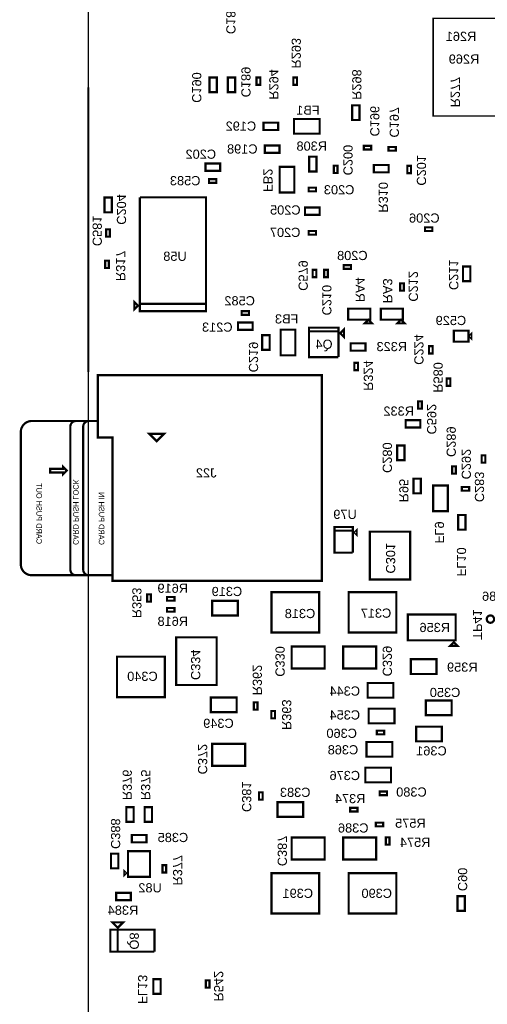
# Model space of a CAD drawing. Extents: x -5 to 85, y -5 to 162.
# Tile 3 of 6: x -5 to 28, y 57 to 125. Entities that reach past the tile are written whole.
import ezdxf
from ezdxf.enums import TextEntityAlignment as Align

# ---------------------------------------------------------------- set-up
doc = ezdxf.new("R2010")
doc.units = 0
for name, color, linetype in [('BG_BASY', 231, 'CONTINUOUS'), ('BG_OUTLINE', 95, 'CONTINUOUS'), ('PG_ASSEMBLY_BOTTOM', 52, 'CONTINUOUS'), ('RD_ASSEMBLY_BOTTOM', 52, 'CONTINUOUS')]:
    doc.layers.add(name, color=color, linetype=linetype)

msp = doc.modelspace()

# ---------------------------------------------------------------- linework, layer by layer
at = {"layer": 'BG_BASY', "const_width": 0.1016}
msp.add_lwpolyline([(35.0266, 125.5268), (23.8506, 125.5268), (23.8506, 118.7704), (35.3314, 118.7704), (35.3314, 125.5268), (35.0266, 125.5268)], dxfattribs=at)
at = {"layer": 'BG_OUTLINE'}
msp.add_lwpolyline([(0, 0), (84.99983, 0), (84.99983, 150.096728), (0, 150.096728)], close=True, dxfattribs=at)
at = {"layer": 'BG_OUTLINE', "const_width": 0.1524}
msp.add_lwpolyline([(0, 120.74906), (0, 101.06406)], dxfattribs=at)
at = {"layer": 'PG_ASSEMBLY_BOTTOM', "const_width": 0.1524}
for points in [[(8.88746, 121.439178), (8.88746, 120.423178), (8.37946, 120.423178), (8.37946, 121.439178), (8.88746, 121.439178)], [(9.64946, 120.423178), (9.64946, 121.439178), (10.15746, 121.439178), (10.15746, 120.423178), (9.64946, 120.423178)], [(11.639804, 120.926352), (11.639804, 121.434352), (11.893804, 121.434352), (11.893804, 120.926352), (11.639804, 120.926352)], [(14.179804, 120.926352), (14.179804, 121.434352), (14.433804, 121.434352), (14.433804, 120.926352), (14.179804, 120.926352)], [(18.758916, 119.511826), (18.758916, 118.495826), (18.250916, 118.495826), (18.250916, 119.511826), (18.758916, 119.511826)], [(16.002, 117.552216), (14.224, 117.552216), (14.224, 118.568216), (16.002, 118.568216), (16.002, 117.552216)], [(13.13434, 117.806216), (12.11834, 117.806216), (12.11834, 118.314216), (13.13434, 118.314216), (13.13434, 117.806216)], [(13.23086, 116.227606), (12.21486, 116.227606), (12.21486, 116.735606), (13.23086, 116.735606), (13.23086, 116.227606)], [(19.567144, 116.454936), (19.059144, 116.454936), (19.059144, 116.708936), (19.567144, 116.708936), (19.567144, 116.454936)], [(20.75942, 116.626386), (21.26742, 116.626386), (21.26742, 116.372386), (20.75942, 116.372386), (20.75942, 116.626386)], [(15.786862, 115.95608), (15.786862, 114.94008), (15.278862, 114.94008), (15.278862, 115.95608), (15.786862, 115.95608)], [(9.115552, 114.982244), (8.099552, 114.982244), (8.099552, 115.490244), (9.115552, 115.490244), (9.115552, 114.982244)], [(13.2334, 113.483136), (13.2334, 115.261136), (14.2494, 115.261136), (14.2494, 113.483136), (13.2334, 113.483136)], [(17.239996, 115.334796), (17.239996, 114.826796), (16.985996, 114.826796), (16.985996, 115.334796), (17.239996, 115.334796)], [(20.77085, 114.87277), (19.75485, 114.87277), (19.75485, 115.38077), (20.77085, 115.38077), (20.77085, 114.87277)], [(22.322282, 115.319556), (22.322282, 114.811556), (22.068282, 114.811556), (22.068282, 115.319556), (22.322282, 115.319556)], [(8.85698, 114.149886), (8.34898, 114.149886), (8.34898, 114.403886), (8.85698, 114.403886), (8.85698, 114.149886)], [(15.240762, 113.818416), (15.748762, 113.818416), (15.748762, 113.564416), (15.240762, 113.564416), (15.240762, 113.818416)], [(1.113536, 112.112044), (1.113536, 113.128044), (1.621536, 113.128044), (1.621536, 112.112044), (1.113536, 112.112044)], [(8.140192, 105.777538), (3.568192, 105.777538), (3.568192, 113.143538)], [(3.568192, 113.143538), (8.140192, 113.143538), (8.140192, 105.269538), (3.568192, 105.269538), (3.568192, 105.777538), (8.140192, 105.777538)], [(14.986762, 112.445292), (16.002762, 112.445292), (16.002762, 111.937292), (14.986762, 111.937292), (14.986762, 112.445292)], [(23.794466, 110.813342), (23.286466, 110.813342), (23.286466, 111.067342), (23.794466, 111.067342), (23.794466, 110.813342)], [(1.494536, 110.93323), (1.494536, 110.42523), (1.240536, 110.42523), (1.240536, 110.93323), (1.494536, 110.93323)], [(15.240762, 110.818422), (15.748762, 110.818422), (15.748762, 110.564422), (15.240762, 110.564422), (15.240762, 110.818422)], [(1.162812, 108.25734), (1.162812, 108.76534), (1.416812, 108.76534), (1.416812, 108.25734), (1.162812, 108.25734)], [(18.168874, 108.198158), (17.660874, 108.198158), (17.660874, 108.452158), (18.168874, 108.452158), (18.168874, 108.198158)], [(26.423366, 108.368846), (26.423366, 107.352846), (25.915366, 107.352846), (25.915366, 108.368846), (26.423366, 108.368846)], [(15.52194, 107.625896), (15.52194, 108.133896), (15.77594, 108.133896), (15.77594, 107.625896), (15.52194, 107.625896)], [(16.30934, 107.625896), (16.30934, 108.133896), (16.56334, 108.133896), (16.56334, 107.625896), (16.30934, 107.625896)], [(21.567648, 106.688128), (21.567648, 107.196128), (21.821648, 107.196128), (21.821648, 106.688128), (21.567648, 106.688128)], [(3.441192, 105.650538), (3.187192, 105.396538), (3.187192, 105.904538), (3.441192, 105.650538)], [(10.60323, 105.275888), (11.11123, 105.275888), (11.11123, 105.021888), (10.60323, 105.021888), (10.60323, 105.275888)], [(19.50339, 105.44302), (17.97939, 105.44302), (17.97939, 104.68102), (19.50339, 104.68102), (19.50339, 105.44302)], [(21.756878, 105.44302), (20.232878, 105.44302), (20.232878, 104.68102), (21.756878, 104.68102), (21.756878, 105.44302)], [(11.36523, 103.97998), (10.34923, 103.97998), (10.34923, 104.48798), (11.36523, 104.48798), (11.36523, 103.97998)], [(19.63039, 104.42702), (19.12239, 104.42702), (19.37639, 104.68102), (19.63039, 104.42702)], [(21.883878, 104.42702), (21.375878, 104.42702), (21.629878, 104.68102), (21.883878, 104.42702)], [(12.031726, 102.595934), (12.031726, 103.611934), (12.539726, 103.611934), (12.539726, 102.595934), (12.031726, 102.595934)], [(14.317726, 103.992934), (14.317726, 102.214934), (13.301726, 102.214934), (13.301726, 103.992934), (14.317726, 103.992934)], [(17.29994, 102.096316), (15.26794, 102.096316), (15.26794, 104.128316), (17.29994, 104.128316), (17.29994, 103.874316), (15.26794, 103.874316)], [(15.26794, 103.874316), (17.29994, 103.874316), (17.29994, 102.096316)], [(17.42694, 103.747316), (17.68094, 104.001316), (17.68094, 103.493316), (17.42694, 103.747316)], [(26.29154, 103.163116), (25.27554, 103.163116), (25.27554, 103.925116), (26.29154, 103.925116), (26.29154, 103.163116)], [(26.48204, 103.417116), (26.48204, 103.671116), (26.35504, 103.544116), (26.48204, 103.417116)], [(19.16684, 102.538276), (18.15084, 102.538276), (18.15084, 103.046276), (19.16684, 103.046276), (19.16684, 102.538276)], [(23.821136, 102.848156), (23.821136, 102.340156), (23.567136, 102.340156), (23.567136, 102.848156), (23.821136, 102.848156)], [(18.40357, 101.192076), (18.40357, 101.700076), (18.65757, 101.700076), (18.65757, 101.192076), (18.40357, 101.192076)], [(16.157448, 86.624668), (16.157448, 100.848668), (0.663448, 100.848668), (0.663448, 96.530668), (1.679448, 96.530668), (1.679448, 86.624668), (16.157448, 86.624668)], [(24.783288, 100.10648), (24.783288, 100.61448), (25.037288, 100.61448), (25.037288, 100.10648), (24.783288, 100.10648)], [(23.072598, 99.038918), (23.072598, 98.530918), (22.818598, 98.530918), (22.818598, 99.038918), (23.072598, 99.038918)], [(22.96414, 97.219516), (21.94814, 97.219516), (21.94814, 97.727516), (22.96414, 97.727516), (22.96414, 97.219516)], [(4.727448, 96.276668), (5.235448, 96.784668), (4.219448, 96.784668), (4.727448, 96.276668)], [(21.864574, 95.974916), (21.864574, 94.958916), (21.356574, 94.958916), (21.356574, 95.974916), (21.864574, 95.974916)], [(27.211528, 94.791784), (27.211528, 95.299784), (27.465528, 95.299784), (27.465528, 94.791784), (27.211528, 94.791784)], [(-1.495552, 94.244668), (-1.749552, 93.990668), (-1.749552, 94.117668), (-2.638552, 94.117668), (-2.638552, 94.371668), (-1.749552, 94.371668), (-1.749552, 94.498668), (-1.495552, 94.244668)], [(25.166828, 94.034864), (25.166828, 94.542864), (25.420828, 94.542864), (25.420828, 94.034864), (25.166828, 94.034864)], [(22.49424, 92.6719), (22.49424, 93.6879), (23.00224, 93.6879), (23.00224, 92.6719), (22.49424, 92.6719)], [(24.86914, 93.216984), (24.86914, 91.438984), (23.85314, 91.438984), (23.85314, 93.216984), (24.86914, 93.216984)], [(25.83434, 93.104716), (26.34234, 93.104716), (26.34234, 92.850716), (25.83434, 92.850716), (25.83434, 93.104716)], [(25.58034, 90.158316), (25.58034, 91.174316), (26.08834, 91.174316), (26.08834, 90.158316), (25.58034, 90.158316)], [(18.293588, 88.565482), (17.023588, 88.565482), (17.023588, 90.343482), (18.293588, 90.343482), (18.293588, 90.089482), (17.023588, 90.089482)], [(17.023588, 90.089482), (18.293588, 90.089482), (18.293588, 88.565482)], [(18.420588, 89.962482), (18.547588, 90.089482), (18.547588, 89.835482), (18.420588, 89.962482)], [(22.26564, 86.716616), (22.26564, 90.018616), (19.47164, 90.018616), (19.47164, 86.716616), (22.26564, 86.716616)], [(12.665964, 83.042252), (15.967964, 83.042252), (15.967964, 85.836252), (12.665964, 85.836252), (12.665964, 83.042252)], [(21.30806, 85.836252), (18.00606, 85.836252), (18.00606, 83.042252), (21.30806, 83.042252), (21.30806, 85.836252)], [(4.32054, 85.687916), (4.32054, 85.179916), (4.06654, 85.179916), (4.06654, 85.687916), (4.32054, 85.687916)], [(5.446268, 85.497416), (5.954268, 85.497416), (5.954268, 85.243416), (5.446268, 85.243416), (5.446268, 85.497416)], [(10.347452, 84.219796), (8.569452, 84.219796), (8.569452, 85.235796), (10.347452, 85.235796), (10.347452, 84.219796)], [(5.954268, 84.481416), (5.446268, 84.481416), (5.446268, 84.735416), (5.954268, 84.735416), (5.954268, 84.481416)], [(22.10562, 82.505296), (22.10562, 84.283296), (25.40762, 84.283296), (25.40762, 82.505296), (22.10562, 82.505296)], [(8.874252, 79.409036), (8.874252, 82.711036), (6.080252, 82.711036), (6.080252, 79.409036), (8.874252, 79.409036)], [(25.28062, 82.378296), (25.53462, 82.124296), (25.02662, 82.124296), (25.28062, 82.378296)], [(14.066012, 82.077052), (16.352012, 82.077052), (16.352012, 80.553052), (14.066012, 80.553052), (14.066012, 82.077052)], [(19.908012, 80.553052), (17.622012, 80.553052), (17.622012, 82.077052), (19.908012, 82.077052), (19.908012, 80.553052)], [(5.28574, 81.369916), (1.98374, 81.369916), (1.98374, 78.575916), (5.28574, 78.575916), (5.28574, 81.369916)], [(22.30374, 81.192116), (24.08174, 81.192116), (24.08174, 80.176116), (22.30374, 80.176116), (22.30374, 81.192116)], [(21.101304, 78.535784), (19.323304, 78.535784), (19.323304, 79.551784), (21.101304, 79.551784), (21.101304, 78.535784)], [(8.48106, 78.543404), (10.25906, 78.543404), (10.25906, 77.527404), (8.48106, 77.527404), (8.48106, 78.543404)], [(23.352252, 78.336648), (25.130252, 78.336648), (25.130252, 77.320648), (23.352252, 77.320648), (23.352252, 78.336648)], [(11.706352, 78.215744), (11.706352, 77.707744), (11.452352, 77.707744), (11.452352, 78.215744), (11.706352, 78.215744)], [(12.912852, 77.615288), (12.912852, 77.107288), (12.658852, 77.107288), (12.658852, 77.615288), (12.912852, 77.615288)], [(21.172424, 76.757784), (19.394424, 76.757784), (19.394424, 77.773784), (21.172424, 77.773784), (21.172424, 76.757784)], [(20.466304, 75.999086), (19.958304, 75.999086), (19.958304, 76.253086), (20.466304, 76.253086), (20.466304, 75.999086)], [(22.679152, 76.529184), (24.457152, 76.529184), (24.457152, 75.513184), (22.679152, 75.513184), (22.679152, 76.529184)], [(10.85088, 73.822052), (8.56488, 73.822052), (8.56488, 75.346052), (10.85088, 75.346052), (10.85088, 73.822052)], [(21.025104, 74.452988), (19.247104, 74.452988), (19.247104, 75.468988), (21.025104, 75.468988), (21.025104, 74.452988)], [(20.940776, 72.674988), (19.162776, 72.674988), (19.162776, 73.690988), (20.940776, 73.690988), (20.940776, 72.674988)], [(12.06373, 71.984616), (12.06373, 71.476616), (11.80973, 71.476616), (11.80973, 71.984616), (12.06373, 71.984616)], [(20.656296, 71.792592), (20.148296, 71.792592), (20.148296, 72.046592), (20.656296, 72.046592), (20.656296, 71.792592)], [(2.62763, 69.94779), (2.62763, 70.96379), (3.13563, 70.96379), (3.13563, 69.94779), (2.62763, 69.94779)], [(3.89763, 69.94779), (3.89763, 70.96379), (4.40563, 70.96379), (4.40563, 69.94779), (3.89763, 69.94779)], [(14.86154, 70.295516), (13.08354, 70.295516), (13.08354, 71.311516), (14.86154, 71.311516), (14.86154, 70.295516)], [(18.11274, 70.917816), (18.62074, 70.917816), (18.62074, 70.663816), (18.11274, 70.663816), (18.11274, 70.917816)], [(20.39874, 69.635116), (19.89074, 69.635116), (19.89074, 69.889116), (20.39874, 69.889116), (20.39874, 69.635116)], [(4.02463, 68.52539), (3.00863, 68.52539), (3.00863, 69.03339), (4.02463, 69.03339), (4.02463, 68.52539)], [(14.066012, 68.869052), (16.352012, 68.869052), (16.352012, 67.345052), (14.066012, 67.345052), (14.066012, 68.869052)], [(19.908012, 67.345052), (17.622012, 67.345052), (17.622012, 68.869052), (19.908012, 68.869052), (19.908012, 67.345052)], [(20.57654, 68.365116), (20.57654, 68.873116), (20.83054, 68.873116), (20.83054, 68.365116), (20.57654, 68.365116)], [(1.572006, 66.728594), (1.572006, 67.744594), (2.080006, 67.744594), (2.080006, 66.728594), (1.572006, 66.728594)], [(2.741422, 67.924426), (4.265422, 67.924426), (4.265422, 66.146426), (2.741422, 66.146426), (2.741422, 67.924426)], [(5.13334, 66.435732), (5.13334, 66.943732), (5.38734, 66.943732), (5.38734, 66.435732), (5.13334, 66.435732)], [(2.614422, 66.400426), (2.487422, 66.273426), (2.487422, 66.527426), (2.614422, 66.400426)], [(12.665964, 63.60795), (15.967964, 63.60795), (15.967964, 66.40195), (12.665964, 66.40195), (12.665964, 63.60795)], [(21.30806, 66.40195), (18.00606, 66.40195), (18.00606, 63.60795), (21.30806, 63.60795), (21.30806, 66.40195)], [(2.944114, 64.52489), (1.928114, 64.52489), (1.928114, 65.03289), (2.944114, 65.03289), (2.944114, 64.52489)], [(25.54097, 63.785496), (25.54097, 64.801496), (26.04897, 64.801496), (26.04897, 63.785496), (25.54097, 63.785496)], [(2.032508, 62.617604), (1.651508, 62.998604), (2.413508, 62.998604), (2.032508, 62.617604)], [(2.032508, 62.490604), (2.032508, 60.966604), (1.524508, 60.966604), (1.524508, 62.490604), (4.572508, 62.490604), (4.572508, 60.966604)], [(4.572508, 60.966604), (2.032508, 60.966604), (2.032508, 62.490604)], [(4.49834, 58.052716), (4.49834, 59.068716), (5.00634, 59.068716), (5.00634, 58.052716), (4.49834, 58.052716)], [(8.382762, 58.980832), (8.382762, 58.472832), (8.128762, 58.472832), (8.128762, 58.980832), (8.382762, 58.980832)]]:
    msp.add_lwpolyline(points, dxfattribs=at)
for points in [[(1.679448, 87.005668), (0.028448, 87.005668, -0.414214), (-0.352552, 87.386668), (-0.352552, 97.292668, -0.414214), (0.028448, 97.673668), (0.409448, 97.673668), (-0.860552, 97.673668, 0.414214), (-1.241552, 97.292668), (-1.241552, 87.386668, 0.414214), (-0.860552, 87.005668), (0.790448, 87.005668), (-3.908552, 87.005668, -0.414214), (-4.670552, 87.767668), (-4.670552, 96.911668, -0.414214), (-3.908552, 97.673668), (0.663448, 97.673668)], [(28.066746, 83.96986, 1), (27.558746, 83.96986, 1), (28.066746, 83.96986)]]:
    msp.add_lwpolyline(points, format="xyb", dxfattribs=at)

# ---------------------------------------------------------------- texts
at = {"layer": 'PG_ASSEMBLY_BOTTOM', "text_generation_flag": 2}
for s, p in [('CARD PUSH LOCK', (-1.051052, 89.101168)), ('CARD PUSH OUT', (-3.591052, 89.164668)), ('CARD PUSH IN', (0.726948, 89.101168))]:
    msp.add_text(s, height=0.381, rotation=270, dxfattribs=at).set_placement(p)
at = {"layer": 'RD_ASSEMBLY_BOTTOM', "text_generation_flag": 2, "width": 1.04}
for s, p in [('C186', (9.542018, 124.4346)), ('C189', (10.583418, 120.0658)), ('R298', (18.253964, 119.888)), ('C190', (7.179564, 119.6848)), ('FB2', (12.107418, 113.5126)), ('R310', (20.083018, 112.0902)), ('C204', (1.974342, 111.250476)), ('C211', (24.959564, 106.7308)), ('RA4', (18.482818, 105.8926)), ('RA3', (20.387818, 105.8164)), ('C219', (11.10742, 101.040946)), ('C280', (20.362164, 94.0816)), ('R95', (21.505418, 92.0496)), ('FL9', (23.968964, 89.2048)), ('C301', (20.591018, 87.122)), ('FL10', (25.493218, 86.9188)), ('TP41', (26.605992, 82.539078)), ('C334', (7.103618, 79.756)), ('C330', (12.945364, 79.9846)), ('C329', (20.362418, 80.01)), ('C372', (7.586218, 73.2282)), ('R376', (2.37363, 71.44639)), ('R375', (3.64363, 71.44639)), ('C388', (1.566418, 68.072)), ('C387', (13.097764, 66.8782)), ('C90', (25.569418, 65.151)), ('Q8', (2.8575, 61.1124)), ('FL13', (3.446018, 57.3532))]:
    msp.add_text(s, height=0.635, rotation=270, dxfattribs=at).set_placement(p)
for s, p in [('R293', (14.063218, 123.1138)), ('R294', (12.513818, 120.9548)), ('R277', (25.073356, 120.427242)), ('C196', (19.498818, 118.4148)), ('C197', (20.845018, 118.3386)), ('C200', (17.644618, 115.7224)), ('C201', (22.724364, 115.0112)), ('C581', (0.296672, 110.826042)), ('R317', (1.922018, 108.4072)), ('C579', (14.54277, 107.734354)), ('C212', (22.165818, 106.9848)), ('C210', (16.179038, 106.034078)), ('C224', (22.546564, 102.616)), ('R324', (19.055588, 100.815394)), ('R580', (23.876, 100.6856)), ('C592', (23.433786, 97.801938)), ('C289', (24.782018, 96.2406)), ('C292', (25.823164, 94.6912)), ('C283', (26.737818, 93.1164)), ('R353', (3.039364, 85.09)), ('R362', (11.370564, 79.756)), ('R363', (13.402818, 77.352144)), ('C381', (10.633964, 71.6788)), ('R377', (5.859018, 66.5988)), ('R542', (8.69823, 58.58002))]:
    msp.add_text(s, height=0.635, rotation=270, dxfattribs=at).set_placement(p, align=Align.CENTER)
for s, p in [('R261', (25.781, 123.969018)), ('R269', (25.9842, 122.394218)), ('C583', (6.700774, 113.981484)), ('C203', (17.3482, 113.351818)), ('C206', (23.241, 111.396018)), ('C207', (13.6144, 110.405164)), ('U58', (5.9944, 108.754164)), ('C208', (18.2626, 108.805218)), ('C582', (10.466832, 105.672636)), ('R619', (5.842, 85.7885)), ('C586', (28.292044, 85.236558)), ('R618', (5.842, 83.5025)), ('C360', (17.526, 75.7555)), ('C380', (22.352, 71.6915)), ('R374', (18.1102, 71.238364)), ('R575', (22.2758, 69.536818)), ('R574', (22.606, 68.216018))]:
    msp.add_text(s, height=0.635, dxfattribs=at).set_placement(p, align=Align.CENTER)
for s, p in [('FB1', (16.002, 118.863618)), ('C192', (11.61034, 117.755416)), ('C198', (11.70686, 116.176806)), ('R308', (16.51, 116.374164)), ('C202', (8.83666, 115.813332)), ('C205', (14.6812, 111.954564)), ('FB3', (14.5288, 104.4194)), ('C529', (26.1366, 104.309418)), ('C213', (9.97712, 103.850694)), ('Q4', (16.891, 102.6668)), ('R323', (22.0472, 102.506018)), ('R332', (22.52726, 98.042476)), ('J22', (8.8646, 93.768418)), ('U79', (18.5674, 90.898218)), ('C319', (10.6426, 85.564218)), ('C318', (15.6972, 84.039964)), ('C317', (20.955, 84.065618)), ('R356', (25.019, 83.075018)), ('R359', (26.924, 80.331564)), ('C340', (4.8006, 79.696818)), ('C344', (18.796, 78.6765)), ('C350', (25.7302, 78.578964)), ('C354', (18.796, 77.0255)), ('C349', (10.0584, 76.445364)), ('C368', (18.669, 74.6125)), ('C361', (24.7904, 74.540364)), ('C376', (18.796, 72.8345)), ('C383', (15.367, 71.670418)), ('C386', (19.3802, 69.206618)), ('C385', (6.9088, 68.546218)), ('U82', (5.08, 65.066164)), ('C391', (15.5448, 64.685164)), ('C390', (21.0058, 64.685418)), ('R384', (3.4544, 63.517018))]:
    msp.add_text(s, height=0.635, dxfattribs=at).set_placement(p)

doc.saveas('drawing.dxf')
